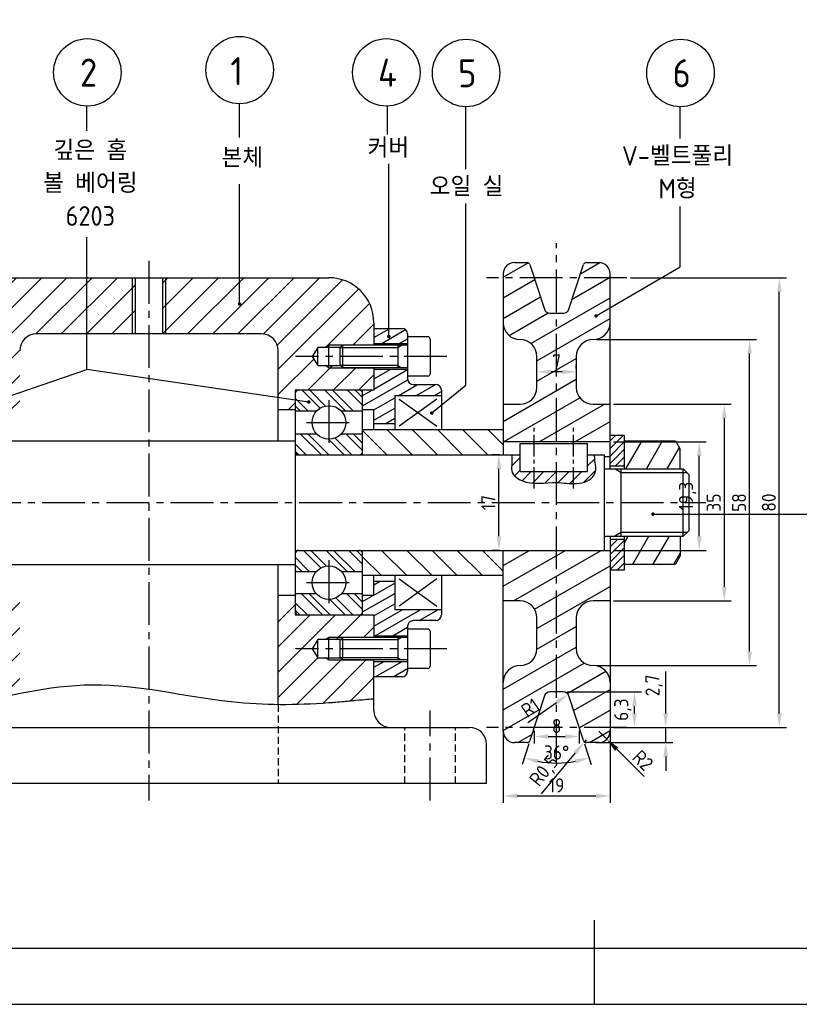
# Model space of a CAD drawing. Header units: millimetres. Extents: x 0 to 420, y 0 to 297.
# Tile 2 of 4: x 108 to 246, y 0 to 175. Entities that reach past the tile are written whole.
import ezdxf
from ezdxf.enums import TextEntityAlignment as Align

# ---------------------------------------------------------------- set-up
doc = ezdxf.new("R2010")
doc.units = ezdxf.units.MM
doc.header["$LTSCALE"] = 0.4
doc.linetypes.add('CENTER2', pattern=[28.575, 19.05, -3.175, 3.175, -3.175])
doc.linetypes.add('HIDDEN2', pattern=[4.7625, 3.175, -1.5875])
for name, color, linetype in [('가는선', 1, 'Continuous'), ('문자', 2, 'Continuous'), ('숨은선', 2, 'HIDDEN2'), ('외형선', 3, 'Continuous'), ('윤곽선', 5, 'Continuous'), ('중심선', 1, 'CENTER2')]:
    doc.layers.add(name, color=color, linetype=linetype)
doc.styles.get("Standard").update_dxf_attribs({"font": 'isocp.shx', "bigfont": 'whgtxt.shx'})
doc.dimstyles.new('ISO-25', dxfattribs={"dimtxt": 2.5, "dimasz": 2.5, "dimexe": 1.25, "dimexo": 0.625, "dimtad": 1, "dimtxsty": 'Standard', "dimcen": 2.5, "dimadec": 0, "dimazin": 0, "dimtfac": 1, "dimtmove": 0, "dimatfit": 3, "dimfxl": 1, "dimarcsym": 0})

# ---------------------------------------------------------------- blocks, each defined once
blk = doc.blocks.new('*D3')
at = {"color": 0, "lineweight": -2, "transparency": 16777216}
for p, q in [((193.8, 48.64), (193.8, 35.83)), ((212.8, 48.64), (212.8, 35.83)), ((196.3, 37.08), (210.3, 37.08))]:
    blk.add_line(p, q, dxfattribs=at)
at = {"color": 0, "transparency": 16777216}
for points in [[(196.3, 37.5), (196.3, 36.66), (193.8, 37.08)], [(210.3, 37.5), (210.3, 36.66), (212.8, 37.08)]]:
    blk.add_solid(points, dxfattribs=at)
at = {"layer": 'Defpoints', "color": 0, "transparency": 16777216}
for p in [(193.8, 49.27), (212.8, 49.27), (212.8, 37.08)]:
    blk.add_point(p, dxfattribs=at)
at = {"color": 0, "transparency": 16777216, "insert": (203.3, 38.95), "char_height": 2.5, "attachment_point": 5}
blk.add_mtext('19', dxfattribs=at)
blk = doc.blocks.new('_DotSmall')
at = {"color": 0, "linetype": 'ByBlock', "const_width": 0.5}
blk.add_lwpolyline([(-0.0625, 0, 1), (0.0625, 0, 1)], format="xyb", close=True, dxfattribs=at)
blk = doc.blocks.new('*D4')
at = {"color": 0, "lineweight": -2, "transparency": 16777216}
for p, q in [((216.43, 129.27), (244.16, 129.27)), ((242.91, 51.77), (242.91, 126.77)), ((216.43, 49.27), (244.16, 49.27))]:
    blk.add_line(p, q, dxfattribs=at)
at = {"color": 0, "transparency": 16777216}
for points in [[(242.5, 126.77), (243.33, 126.77), (242.91, 129.27)], [(242.5, 51.77), (243.33, 51.77), (242.91, 49.27)]]:
    blk.add_solid(points, dxfattribs=at)
at = {"layer": 'Defpoints', "color": 0, "transparency": 16777216}
for p in [(215.8, 129.27), (242.91, 129.27), (215.8, 49.27)]:
    blk.add_point(p, dxfattribs=at)
at = {"color": 0, "transparency": 16777216, "insert": (241.04, 89.27), "char_height": 2.5, "attachment_point": 5, "rotation": 90}
blk.add_mtext('80', dxfattribs=at)
blk = doc.blocks.new('*D5')
at = {"color": 0, "lineweight": -2, "transparency": 16777216}
for p, q in [((198.35, 46.32), (197.15, 42.65)), ((208.26, 46.32), (209.45, 42.65))]:
    blk.add_line(p, q, dxfattribs=at)
blk.add_arc((203.3, 61.58), 18.65, 259.6853, 280.3147, dxfattribs=at)
at = {"color": 0, "transparency": 16777216}
for points in [[(199.86, 42.82), (200.07, 43.63), (197.54, 43.84)], [(206.54, 43.63), (206.75, 42.82), (209.07, 43.84)]]:
    blk.add_solid(points, dxfattribs=at)
at = {"layer": 'Defpoints', "color": 0, "transparency": 16777216}
for p in [(201.13, 54.88), (205.48, 54.88), (198.54, 46.91), (208.07, 46.91), (201.35, 43.03)]:
    blk.add_point(p, dxfattribs=at)
at = {"color": 0, "transparency": 16777216, "insert": (203.3, 44.8), "char_height": 2.5, "attachment_point": 5}
blk.add_mtext('36°', dxfattribs=at)
blk = doc.blocks.new('*D6')
at = {"color": 0, "lineweight": -2, "transparency": 16777216}
for p, q in [((222.7, 51.77), (222.7, 59.21)), ((216.43, 49.27), (223.95, 49.27)), ((222.7, 46.57), (222.7, 49.27)), ((210.3, 46.57), (223.95, 46.57)), ((222.7, 44.07), (222.7, 41.57))]:
    blk.add_line(p, q, dxfattribs=at)
at = {"color": 0, "transparency": 16777216}
for points in [[(222.28, 51.77), (223.12, 51.77), (222.7, 49.27)], [(222.28, 44.07), (223.12, 44.07), (222.7, 46.57)]]:
    blk.add_solid(points, dxfattribs=at)
at = {"layer": 'Defpoints', "color": 0, "transparency": 16777216}
for p in [(215.8, 49.27), (222.7, 49.27), (209.67, 46.57)]:
    blk.add_point(p, dxfattribs=at)
at = {"color": 0, "transparency": 16777216, "insert": (220.64, 56.74), "char_height": 2.5, "attachment_point": 5, "rotation": 90}
blk.add_mtext('2,7', dxfattribs=at)
blk = doc.blocks.new('*D7')
at = {"color": 0, "lineweight": -2, "transparency": 16777216}
for p, q in [((205.16, 55.57), (218.4, 55.57)), ((217.15, 51.77), (217.15, 53.07)), ((213.43, 49.27), (218.4, 49.27))]:
    blk.add_line(p, q, dxfattribs=at)
at = {"color": 0, "transparency": 16777216}
for points in [[(216.73, 53.07), (217.56, 53.07), (217.15, 55.57)], [(216.73, 51.77), (217.56, 51.77), (217.15, 49.27)]]:
    blk.add_solid(points, dxfattribs=at)
at = {"layer": 'Defpoints', "color": 0, "transparency": 16777216}
for p in [(204.53, 55.57), (217.15, 55.57), (212.8, 49.27)]:
    blk.add_point(p, dxfattribs=at)
at = {"color": 0, "transparency": 16777216, "insert": (215.08, 52.42), "char_height": 2.5, "attachment_point": 5, "rotation": 90}
blk.add_mtext('6,3', dxfattribs=at)
blk = doc.blocks.new('*D8')
at = {"color": 0, "lineweight": -2, "transparency": 16777216}
for p, q in [((199.3, 48.64), (199.3, 46.39)), ((201.8, 47.64), (204.8, 47.64)), ((207.3, 48.64), (207.3, 46.39))]:
    blk.add_line(p, q, dxfattribs=at)
at = {"color": 0, "transparency": 16777216}
for points in [[(201.8, 48.06), (201.8, 47.23), (199.3, 47.64)], [(204.8, 48.06), (204.8, 47.23), (207.3, 47.64)]]:
    blk.add_solid(points, dxfattribs=at)
at = {"layer": 'Defpoints', "color": 0, "transparency": 16777216}
for p in [(199.3, 49.27), (207.3, 49.27), (207.3, 47.64)]:
    blk.add_point(p, dxfattribs=at)
at = {"color": 0, "transparency": 16777216, "insert": (203.3, 49.52), "char_height": 2.5, "attachment_point": 5}
blk.add_mtext('8', dxfattribs=at)
blk = doc.blocks.new('*D9')
at = {"color": 0, "lineweight": -2, "transparency": 16777216}
for p, q in [((210.8, 48.57), (212.22, 47.15)), ((218.86, 40.51), (213.99, 45.39))]:
    blk.add_line(p, q, dxfattribs=at)
at = {"color": 0, "transparency": 16777216}
blk.add_solid([(214.28, 45.68), (213.69, 45.09), (212.22, 47.15)], dxfattribs=at)
at = {"layer": 'Defpoints', "color": 0, "transparency": 16777216}
for p in [(210.8, 48.57), (212.22, 47.15)]:
    blk.add_point(p, dxfattribs=at)
at = {"color": 0, "transparency": 16777216, "insert": (218.64, 43.39), "char_height": 2.5, "attachment_point": 5, "rotation": 315}
blk.add_mtext('R2', dxfattribs=at)
blk = doc.blocks.new('*D10')
at = {"color": 0, "lineweight": -2, "transparency": 16777216}
blk.add_line((198.16, 50.16), (203.3, 53.71), dxfattribs=at)
at = {"color": 0, "transparency": 16777216}
blk.add_solid([(203.06, 54.06), (203.53, 53.37), (205.35, 55.14)], dxfattribs=at)
at = {"layer": 'Defpoints', "color": 0, "transparency": 16777216}
for p in [(204.53, 54.57), (205.35, 55.14)]:
    blk.add_point(p, dxfattribs=at)
at = {"color": 0, "transparency": 16777216, "insert": (198.63, 52.76), "char_height": 2.5, "attachment_point": 5, "rotation": 34.6978}
blk.add_mtext('R1', dxfattribs=at)
blk = doc.blocks.new('*D11')
at = {"color": 0, "lineweight": -2, "transparency": 16777216}
for p, q in [((208.54, 47.07), (208.23, 46.68)), ((200.63, 37.42), (206.64, 44.75))]:
    blk.add_line(p, q, dxfattribs=at)
at = {"color": 0, "transparency": 16777216}
blk.add_solid([(206.32, 45.01), (206.96, 44.48), (208.23, 46.68)], dxfattribs=at)
at = {"layer": 'Defpoints', "color": 0, "transparency": 16777216}
for p in [(208.23, 46.68), (208.54, 47.07)]:
    blk.add_point(p, dxfattribs=at)
at = {"color": 0, "transparency": 16777216, "insert": (201.25, 41.43), "char_height": 2.5, "attachment_point": 5, "rotation": 50.6127}
blk.add_mtext('R0,5', dxfattribs=at)
blk = doc.blocks.new('*D12')
at = {"color": 0, "lineweight": -2, "transparency": 16777216}
for p, q in [((210.43, 118.27), (238.87, 118.27)), ((237.62, 62.77), (237.62, 115.77)), ((210.43, 60.27), (238.87, 60.27))]:
    blk.add_line(p, q, dxfattribs=at)
at = {"color": 0, "transparency": 16777216}
for points in [[(237.21, 115.77), (238.04, 115.77), (237.62, 118.27)], [(237.21, 62.77), (238.04, 62.77), (237.62, 60.27)]]:
    blk.add_solid(points, dxfattribs=at)
at = {"layer": 'Defpoints', "color": 0, "transparency": 16777216}
for p in [(209.8, 118.27), (237.62, 118.27), (209.8, 60.27)]:
    blk.add_point(p, dxfattribs=at)
at = {"color": 0, "transparency": 16777216, "insert": (235.75, 89.27), "char_height": 2.5, "attachment_point": 5, "rotation": 90}
blk.add_mtext('58', dxfattribs=at)
blk = doc.blocks.new('*D13')
at = {"color": 0, "lineweight": -2, "transparency": 16777216}
for p, q in [((213.43, 106.77), (234.37, 106.77)), ((233.12, 104.27), (233.12, 74.27)), ((213.43, 71.77), (234.37, 71.77))]:
    blk.add_line(p, q, dxfattribs=at)
at = {"color": 0, "transparency": 16777216}
for points in [[(232.7, 104.27), (233.53, 104.27), (233.12, 106.77)], [(232.7, 74.27), (233.53, 74.27), (233.12, 71.77)]]:
    blk.add_solid(points, dxfattribs=at)
at = {"layer": 'Defpoints', "color": 0, "transparency": 16777216}
for p in [(212.8, 106.77), (212.8, 71.77), (233.12, 71.77)]:
    blk.add_point(p, dxfattribs=at)
at = {"color": 0, "transparency": 16777216, "insert": (231.24, 89.27), "char_height": 2.5, "attachment_point": 5, "rotation": 90}
blk.add_mtext('35', dxfattribs=at)
blk = doc.blocks.new('*D14')
at = {"color": 0, "lineweight": -2, "transparency": 16777216}
for p, q in [((199.8, 113.14), (199.8, 113.77)), ((204.3, 112.52), (202.3, 112.52)), ((206.8, 113.14), (206.8, 113.77))]:
    blk.add_line(p, q, dxfattribs=at)
at = {"color": 0, "transparency": 16777216}
for points in [[(202.3, 112.93), (202.3, 112.1), (199.8, 112.52)], [(204.3, 112.93), (204.3, 112.1), (206.8, 112.52)]]:
    blk.add_solid(points, dxfattribs=at)
at = {"layer": 'Defpoints', "color": 0, "transparency": 16777216}
for p in [(199.8, 112.52), (199.8, 112.52), (206.8, 112.52)]:
    blk.add_point(p, dxfattribs=at)
at = {"color": 0, "transparency": 16777216, "insert": (203.3, 114.39), "char_height": 2.5, "attachment_point": 5}
blk.add_mtext('7', dxfattribs=at)
blk = doc.blocks.new('*D15')
at = {"color": 0, "lineweight": -2, "transparency": 16777216}
for p, q in [((193.18, 97.77), (191.78, 97.77)), ((193.03, 83.27), (193.03, 95.27)), ((193.18, 80.77), (191.78, 80.77))]:
    blk.add_line(p, q, dxfattribs=at)
at = {"color": 0, "transparency": 16777216}
for points in [[(192.61, 95.27), (193.45, 95.27), (193.03, 97.77)], [(192.61, 83.27), (193.45, 83.27), (193.03, 80.77)]]:
    blk.add_solid(points, dxfattribs=at)
at = {"layer": 'Defpoints', "color": 0, "transparency": 16777216}
for p in [(193.03, 97.77), (193.8, 97.77), (193.8, 80.77)]:
    blk.add_point(p, dxfattribs=at)
at = {"color": 0, "transparency": 16777216, "insert": (191.16, 89.27), "char_height": 2.5, "attachment_point": 5, "rotation": 90}
blk.add_mtext('17', dxfattribs=at)
blk = doc.blocks.new('*D16')
at = {"color": 0, "lineweight": -2, "transparency": 16777216}
for p, q in [((213.43, 100.07), (229.91, 100.07)), ((228.66, 83.27), (228.66, 97.57)), ((213.43, 80.77), (229.91, 80.77))]:
    blk.add_line(p, q, dxfattribs=at)
at = {"color": 0, "transparency": 16777216}
for points in [[(228.24, 97.57), (229.07, 97.57), (228.66, 100.07)], [(228.24, 83.27), (229.07, 83.27), (228.66, 80.77)]]:
    blk.add_solid(points, dxfattribs=at)
at = {"layer": 'Defpoints', "color": 0, "transparency": 16777216}
for p in [(212.8, 100.07), (228.66, 100.07), (212.8, 80.77)]:
    blk.add_point(p, dxfattribs=at)
at = {"color": 0, "transparency": 16777216, "insert": (226.6, 90.42), "char_height": 2.5, "attachment_point": 5, "rotation": 90}
blk.add_mtext('19,3', dxfattribs=at)
blk = doc.blocks.new('*U2')
at = {"layer": '가는선'}
h = blk.add_hatch(dxfattribs=at)
h.set_pattern_fill('ANSI31', color=256, scale=25.4, angle=-15, style=0)
h.set_pattern_definition([(30, (-5.793, -15.1847), (-1.5875, 2.74963), [])])
edge = h.paths.add_edge_path()
edge.add_ellipse((204.53, 123.97), major_axis=(0, -1), ratio=1, start_angle=0, end_angle=72)
edge.add_line((205.48, 123.66), (208.07, 131.62))
edge.add_ellipse((208.54, 131.47), major_axis=(-0.476, 0.155), ratio=1, start_angle=288, end_angle=360, ccw=False)
edge.add_line((208.54, 131.97), (210.8, 131.97))
edge.add_ellipse((210.8, 129.97), major_axis=(0, 2), ratio=1, start_angle=270, end_angle=360, ccw=False)
edge.add_line((212.8, 129.97), (212.8, 121.27))
edge.add_ellipse((209.8, 121.27), major_axis=(3, 0), ratio=1, start_angle=270, end_angle=360, ccw=False)
edge.add_ellipse((209.8, 115.27), major_axis=(0, 3), ratio=1, start_angle=0, end_angle=90)
edge.add_line((206.8, 115.27), (206.8, 109.77))
edge.add_ellipse((209.8, 109.77), major_axis=(-3, 0), ratio=1, start_angle=0, end_angle=90)
edge.add_line((209.8, 106.77), (212.8, 106.77))
edge.add_line((212.8, 106.77), (212.8, 101.27))
edge.add_line((212.8, 101.27), (212.8, 100.07))
edge.add_line((212.8, 100.07), (193.8, 100.07))
edge.add_line((193.8, 100.07), (193.8, 102.27))
edge.add_line((193.8, 102.27), (193.8, 106.77))
edge.add_line((193.8, 106.77), (196.8, 106.77))
edge.add_ellipse((196.8, 109.77), major_axis=(0, -3), ratio=1, start_angle=0, end_angle=90)
edge.add_line((199.8, 109.77), (199.8, 115.27))
edge.add_ellipse((196.8, 115.27), major_axis=(3, 0), ratio=1, start_angle=0, end_angle=90)
edge.add_ellipse((196.8, 121.27), major_axis=(0, -3), ratio=1, start_angle=270, end_angle=360, ccw=False)
edge.add_line((193.8, 121.27), (193.8, 129.97))
edge.add_ellipse((195.8, 129.97), major_axis=(-2, 0), ratio=1, start_angle=270, end_angle=360, ccw=False)
edge.add_line((195.8, 131.97), (198.06, 131.97))
edge.add_ellipse((198.06, 131.47), major_axis=(0, 0.5), ratio=1, start_angle=288, end_angle=360, ccw=False)
edge.add_line((198.54, 131.62), (201.13, 123.66))
edge.add_ellipse((202.08, 123.97), major_axis=(-0.951, -0.309), ratio=1, start_angle=0, end_angle=72)
edge.add_line((202.08, 122.97), (204.53, 122.97))
edge = h.paths.add_edge_path()
edge.add_ellipse((204.53, 54.57), major_axis=(0.951, 0.309), ratio=1, start_angle=0, end_angle=72)
edge.add_line((204.53, 55.57), (202.08, 55.57))
edge.add_ellipse((202.08, 54.57), major_axis=(0, 1), ratio=1, start_angle=0, end_angle=72)
edge.add_line((201.13, 54.88), (198.54, 46.91))
edge.add_ellipse((198.06, 47.07), major_axis=(0.476, -0.155), ratio=1, start_angle=288, end_angle=360, ccw=False)
edge.add_line((198.06, 46.57), (195.8, 46.57))
edge.add_ellipse((195.8, 48.57), major_axis=(0, -2), ratio=1, start_angle=270, end_angle=360, ccw=False)
edge.add_line((193.8, 48.57), (193.8, 57.27))
edge.add_ellipse((196.8, 57.27), major_axis=(-3, 0), ratio=1, start_angle=270, end_angle=360, ccw=False)
edge.add_ellipse((196.8, 63.27), major_axis=(0, -3), ratio=1, start_angle=0, end_angle=90)
edge.add_line((199.8, 63.27), (199.8, 68.77))
edge.add_ellipse((196.8, 68.77), major_axis=(3, 0), ratio=1, start_angle=0, end_angle=90)
edge.add_line((196.8, 71.77), (193.8, 71.77))
edge.add_line((193.8, 71.77), (193.8, 76.27))
edge.add_line((193.8, 76.27), (193.8, 80.77))
edge.add_line((193.8, 80.77), (212.8, 80.77))
edge.add_line((212.8, 80.77), (212.8, 77.27))
edge.add_line((212.8, 77.27), (212.8, 71.77))
edge.add_line((212.8, 71.77), (209.8, 71.77))
edge.add_ellipse((209.8, 68.77), major_axis=(0, 3), ratio=1, start_angle=0, end_angle=90)
edge.add_line((206.8, 68.77), (206.8, 63.27))
edge.add_ellipse((209.8, 63.27), major_axis=(-3, 0), ratio=1, start_angle=0, end_angle=90)
edge.add_ellipse((209.8, 57.27), major_axis=(0, 3), ratio=1, start_angle=270, end_angle=360, ccw=False)
edge.add_line((212.8, 57.27), (212.8, 48.57))
edge.add_ellipse((210.8, 48.57), major_axis=(2, 0), ratio=1, start_angle=270, end_angle=360, ccw=False)
edge.add_line((210.8, 46.57), (208.54, 46.57))
edge.add_ellipse((208.54, 47.07), major_axis=(0, -0.5), ratio=1, start_angle=288, end_angle=360, ccw=False)
edge.add_line((208.07, 46.91), (205.48, 54.88))
h = blk.add_hatch(dxfattribs=at)
h.set_pattern_fill('ANSI31', color=256, scale=25.4, style=0)
h.set_pattern_definition([(45, (-5.793, -15.1847), (-2.245064, 2.245064), [])])
edge = h.paths.add_edge_path()
edge.add_line((96.37, 117.27), (90.8, 117.27))
edge.add_line((90.8, 117.27), (90.8, 117.52))
edge.add_line((90.8, 117.52), (90.8, 120.27))
edge.add_line((90.8, 120.27), (90.8, 121.27))
edge.add_ellipse((98.8, 121.27), major_axis=(-8, 0), ratio=1, start_angle=270, end_angle=360, ccw=False)
edge.add_line((98.8, 129.27), (128.35, 129.27))
edge.add_line((128.35, 129.27), (128.35, 119.27))
edge.add_line((128.35, 119.27), (110.8, 119.27))
edge.add_ellipse((110.8, 116.27), major_axis=(0, 3), ratio=1, start_angle=0, end_angle=90)
edge.add_line((107.8, 116.27), (107.8, 105.77))
edge.add_line((107.8, 105.77), (104.8, 105.77))
edge.add_line((104.8, 105.77), (104.8, 108.67))
edge.add_line((104.8, 108.67), (104.8, 109.27))
edge.add_line((104.8, 109.27), (104.2, 109.27))
edge.add_line((104.2, 109.27), (93.4, 109.27))
edge.add_line((93.4, 109.27), (92.8, 109.27))
edge.add_line((92.8, 109.27), (90.8, 109.27))
edge.add_line((90.8, 109.27), (90.8, 113.02))
edge.add_line((90.8, 113.02), (90.8, 113.27))
edge.add_line((90.8, 113.27), (96.37, 113.27))
edge.add_line((96.37, 113.27), (96.75, 113.65))
edge.add_line((96.75, 113.65), (100.8, 113.65))
edge.add_line((100.8, 113.65), (101.78, 115.27))
edge.add_line((101.78, 115.27), (100.8, 116.89))
edge.add_line((100.8, 116.89), (96.75, 116.89))
edge.add_line((96.75, 116.89), (96.37, 117.27))
edge = h.paths.add_edge_path()
edge.add_line((96.37, 65.27), (90.8, 65.27))
edge.add_line((90.8, 65.27), (90.8, 65.52))
edge.add_line((90.8, 65.52), (90.8, 69.27))
edge.add_line((90.8, 69.27), (92.8, 69.27))
edge.add_line((92.8, 69.27), (93.4, 69.27))
edge.add_line((93.4, 69.27), (104.2, 69.27))
edge.add_line((104.2, 69.27), (104.8, 69.27))
edge.add_line((104.8, 69.27), (104.8, 69.87))
edge.add_line((104.8, 69.87), (104.8, 72.77))
edge.add_line((104.8, 72.77), (107.8, 72.77))
edge.add_line((107.8, 72.77), (107.8, 55.26))
edge.add_spline(control_points=[(107.8, 55.26), (104.69, 54.66), (101.71, 54), (98.8, 53.58)], knot_values=[6.103661, 6.103661, 6.103661, 6.103661, 7.253187, 7.253187, 7.253187, 7.253187], degree=3, periodic=0)
edge.add_spline(control_points=[(98.8, 53.58), (98.75, 53.57), (98.71, 53.56), (98.52, 53.54), (98.38, 53.52), (97.99, 53.46), (97.75, 53.43), (96.84, 53.32), (96.19, 53.25), (95.24, 53.18), (94.92, 53.15), (94.62, 53.14), (93.9, 53.1), (93.26, 53.08), (92.12, 53.07), (91.65, 53.09), (90.98, 53.11), (90.8, 53.12), (90.8, 53.12)], knot_values=[4.620772, 4.620772, 4.620772, 4.620772, 4.635681, 4.635681, 4.678176, 4.678176, 4.751876, 4.751876, 4.955897, 4.955897, 5.064272, 5.064272, 5.064272, 5.31548, 5.31548, 5.592295, 5.592295, 5.882512, 5.882512, 5.882512, 5.882512], degree=3, periodic=0)
edge.add_line((90.8, 53.12), (90.8, 58.27))
edge.add_line((90.8, 58.27), (90.8, 61.02))
edge.add_line((90.8, 61.02), (90.8, 61.27))
edge.add_line((90.8, 61.27), (96.37, 61.27))
edge.add_line((96.37, 61.27), (96.75, 61.65))
edge.add_line((96.75, 61.65), (100.8, 61.65))
edge.add_line((100.8, 61.65), (101.78, 63.27))
edge.add_line((101.78, 63.27), (100.8, 64.89))
edge.add_line((100.8, 64.89), (96.75, 64.89))
edge.add_line((96.75, 64.89), (96.37, 65.27))
edge = h.paths.add_edge_path()
edge.add_line((165.23, 61.27), (170.8, 61.27))
edge.add_line((170.8, 61.27), (170.8, 61.02))
edge.add_line((170.8, 61.02), (170.8, 58.27))
edge.add_line((170.8, 58.27), (170.8, 54.34))
edge.add_spline(control_points=[(170.8, 54.34), (170.8, 54.34), (170.77, 54.34), (170.53, 54.31), (170.16, 54.28), (169.07, 54.17), (168.38, 54.11), (166.82, 53.96), (165.98, 53.88), (164.63, 53.76), (164.16, 53.72), (163.52, 53.67), (163.35, 53.66), (163.08, 53.64), (162.98, 53.63), (162.85, 53.62), (162.83, 53.62), (162.8, 53.62)], knot_values=[1.696332, 1.696332, 1.696332, 1.696332, 1.825777, 1.825777, 2.141356, 2.141356, 2.444931, 2.444931, 2.726097, 2.726097, 2.870209, 2.870209, 2.92035, 2.92035, 2.951828, 2.951828, 2.9585, 2.9585, 2.9585, 2.9585], degree=3, periodic=0)
edge.add_spline(control_points=[(162.8, 53.62), (159.68, 53.39), (156.75, 53.28), (153.8, 53.31)], knot_values=[0.050313, 0.050313, 0.050313, 0.050313, 0.995829, 0.995829, 0.995829, 0.995829], degree=3, periodic=0)
edge.add_line((153.8, 53.31), (153.8, 72.77))
edge.add_line((153.8, 72.77), (156.8, 72.77))
edge.add_line((156.8, 72.77), (156.8, 69.87))
edge.add_line((156.8, 69.87), (156.8, 69.27))
edge.add_line((156.8, 69.27), (157.4, 69.27))
edge.add_line((157.4, 69.27), (168.2, 69.27))
edge.add_line((168.2, 69.27), (168.8, 69.27))
edge.add_line((168.8, 69.27), (170.8, 69.27))
edge.add_line((170.8, 69.27), (170.8, 65.52))
edge.add_line((170.8, 65.52), (170.8, 65.27))
edge.add_line((170.8, 65.27), (165.23, 65.27))
edge.add_line((165.23, 65.27), (164.85, 64.89))
edge.add_line((164.85, 64.89), (160.8, 64.89))
edge.add_line((160.8, 64.89), (159.83, 63.27))
edge.add_line((159.83, 63.27), (160.8, 61.65))
edge.add_line((160.8, 61.65), (164.85, 61.65))
edge.add_line((164.85, 61.65), (165.23, 61.27))
edge = h.paths.add_edge_path()
edge.add_line((165.23, 113.27), (170.8, 113.27))
edge.add_line((170.8, 113.27), (170.8, 113.02))
edge.add_line((170.8, 113.02), (170.8, 109.27))
edge.add_line((170.8, 109.27), (168.8, 109.27))
edge.add_line((168.8, 109.27), (168.2, 109.27))
edge.add_line((168.2, 109.27), (157.4, 109.27))
edge.add_line((157.4, 109.27), (156.8, 109.27))
edge.add_line((156.8, 109.27), (156.8, 108.67))
edge.add_line((156.8, 108.67), (156.8, 105.77))
edge.add_line((156.8, 105.77), (153.8, 105.77))
edge.add_line((153.8, 105.77), (153.8, 116.27))
edge.add_ellipse((150.8, 116.27), major_axis=(3, 0), ratio=1, start_angle=0, end_angle=90)
edge.add_line((150.8, 119.27), (133.26, 119.27))
edge.add_line((133.26, 119.27), (133.26, 129.27))
edge.add_line((133.26, 129.27), (162.8, 129.27))
edge.add_ellipse((162.8, 121.27), major_axis=(0, 8), ratio=1, start_angle=270, end_angle=360, ccw=False)
edge.add_line((170.8, 121.27), (170.8, 120.27))
edge.add_line((170.8, 120.27), (170.8, 117.52))
edge.add_line((170.8, 117.52), (170.8, 117.27))
edge.add_line((170.8, 117.27), (165.23, 117.27))
edge.add_line((165.23, 117.27), (164.85, 116.89))
edge.add_line((164.85, 116.89), (160.8, 116.89))
edge.add_line((160.8, 116.89), (159.83, 115.27))
edge.add_line((159.83, 115.27), (160.8, 113.65))
edge.add_line((160.8, 113.65), (164.85, 113.65))
edge.add_line((164.85, 113.65), (165.23, 113.27))
h = blk.add_hatch(dxfattribs=at)
h.set_pattern_fill('ANSI31', color=256, scale=0.5, angle=-15, style=0)
h.set_pattern_definition([(30, (0, -7.4852), (-0.79375, 1.374815), [])])
edge = h.paths.add_edge_path()
edge.add_line((176.8, 117.52), (176.8, 118.77))
edge.add_line((176.8, 118.77), (176.8, 119.27))
edge.add_ellipse((175.8, 119.27), major_axis=(0, 1), ratio=1, start_angle=270, end_angle=360)
edge.add_line((175.8, 120.27), (170.8, 120.27))
edge.add_line((170.8, 120.27), (170.8, 117.52))
edge.add_line((170.8, 117.52), (176.8, 117.52))
edge = h.paths.add_edge_path()
edge.add_line((176.8, 59.77), (176.8, 61.02))
edge.add_line((176.8, 61.02), (170.8, 61.02))
edge.add_line((170.8, 61.02), (170.8, 58.27))
edge.add_line((170.8, 58.27), (175.8, 58.27))
edge.add_ellipse((175.8, 59.27), major_axis=(1, 0), ratio=1, start_angle=270, end_angle=360)
edge.add_line((176.8, 59.27), (176.8, 59.77))
edge = h.paths.add_edge_path()
edge.add_line((176.8, 111.77), (176.8, 113.02))
edge.add_line((176.8, 113.02), (170.8, 113.02))
edge.add_line((170.8, 113.02), (170.8, 109.27))
edge.add_line((170.8, 109.27), (168.8, 109.27))
edge.add_line((168.8, 109.27), (168.8, 108.67))
edge.add_line((168.8, 108.67), (168.8, 105.77))
edge.add_line((168.8, 105.77), (170.8, 105.77))
edge.add_line((170.8, 105.77), (170.8, 103.27))
edge.add_line((170.8, 103.27), (174.5, 103.27))
edge.add_line((174.5, 103.27), (174.5, 104.37))
edge.add_line((174.5, 104.37), (174.5, 107.97))
edge.add_line((174.5, 107.97), (174.5, 108.27))
edge.add_line((174.5, 108.27), (174.8, 108.27))
edge.add_line((174.8, 108.27), (182.2, 108.27))
edge.add_line((182.2, 108.27), (182.8, 108.27))
edge.add_line((182.8, 108.27), (182.8, 109.27))
edge.add_ellipse((181.8, 109.27), major_axis=(0, 1), ratio=1, start_angle=270, end_angle=360)
edge.add_line((181.8, 110.27), (177.8, 110.27))
edge.add_ellipse((177.8, 111.27), major_axis=(-1, 0), ratio=1, start_angle=0, end_angle=90, ccw=False)
edge.add_line((176.8, 111.27), (176.8, 111.77))
edge = h.paths.add_edge_path()
edge.add_line((176.8, 65.52), (176.8, 66.77))
edge.add_line((176.8, 66.77), (176.8, 67.27))
edge.add_ellipse((177.8, 67.27), major_axis=(0, 1), ratio=1, start_angle=0, end_angle=90, ccw=False)
edge.add_line((177.8, 68.27), (181.8, 68.27))
edge.add_ellipse((181.8, 69.27), major_axis=(1, 0), ratio=1, start_angle=270, end_angle=360)
edge.add_line((182.8, 69.27), (182.8, 70.27))
edge.add_line((182.8, 70.27), (182.2, 70.27))
edge.add_line((182.2, 70.27), (174.8, 70.27))
edge.add_line((174.8, 70.27), (174.5, 70.27))
edge.add_line((174.5, 70.27), (174.5, 70.57))
edge.add_line((174.5, 70.57), (174.5, 74.17))
edge.add_line((174.5, 74.17), (174.5, 75.27))
edge.add_line((174.5, 75.27), (170.8, 75.27))
edge.add_line((170.8, 75.27), (170.8, 72.77))
edge.add_line((170.8, 72.77), (168.8, 72.77))
edge.add_line((168.8, 72.77), (168.8, 69.87))
edge.add_line((168.8, 69.87), (168.8, 69.27))
edge.add_line((168.8, 69.27), (170.8, 69.27))
edge.add_line((170.8, 69.27), (170.8, 65.52))
edge.add_line((170.8, 65.52), (176.8, 65.52))
h = blk.add_hatch(dxfattribs=at)
h.set_pattern_fill('ANSI32', color=256, scale=0.3, angle=90)
h.set_pattern_definition([(135, (0, -7.4852), (-2.020558, -2.020558), []), (135, (8e-17, -6.138), (-2.020558, -2.020558), [])])
h.paths.add_polyline_path([(168.8, 105.52), (168.8, 108.67, 0.414214), (168.2, 109.27), (157.4, 109.27, 0.414214), (156.8, 108.67), (156.8, 105.52), (160.58, 105.52, -0.445148), (165.03, 105.52)])
h.paths.add_polyline_path([(165.03, 101.52, -0.445148), (160.58, 101.52), (156.8, 101.52), (156.8, 98.37, 0.414214), (157.4, 97.77), (168.2, 97.77, 0.414214), (168.8, 98.37), (168.8, 101.52)])
h.paths.add_polyline_path([(157.4, 80.77, 0.414214), (156.8, 80.17), (156.8, 77.02), (160.58, 77.02, -0.445148), (165.03, 77.02), (168.8, 77.02), (168.8, 80.17, 0.414214), (168.2, 80.77)])
h.paths.add_polyline_path([(165.03, 73.02, -0.445148), (160.58, 73.02), (156.8, 73.02), (156.8, 69.87, 0.414214), (157.4, 69.27), (168.2, 69.27, 0.414214), (168.8, 69.87), (168.8, 73.02)])
h = blk.add_hatch(dxfattribs=at)
h.set_pattern_fill('ANSI31', color=256, scale=25.4, angle=90.0002, style=0)
h.set_pattern_definition([(135.0002, (-5.793, -15.1847), (-2.245056, -2.245072), [])])
h.paths.add_polyline_path([(193.8, 80.77), (193.8, 76.27), (168.8, 76.27), (168.8, 77.02), (168.8, 80.17), (168.8, 80.77)])
h.paths.add_polyline_path([(168.8, 101.52), (168.8, 102.27), (193.8, 102.27), (193.8, 100.07), (193.8, 97.77), (168.8, 97.77), (168.8, 98.37)])
h = blk.add_hatch(dxfattribs=at)
h.set_pattern_fill('ANSI31', color=256, scale=0.3, style=0)
h.set_pattern_definition([(45, (0, -7.4852), (-0.6735192, 0.6735192), [])])
h.paths.add_polyline_path([(215.3, 77.27), (212.8, 77.27), (212.8, 80.77), (212.8, 82.77), (215.3, 82.77), (215.3, 78.3)])
h.paths.add_polyline_path([(212.8, 101.27), (215.3, 101.27), (215.3, 100.24), (215.3, 95.77), (212.8, 95.77), (212.8, 100.07)])
h = blk.add_hatch(dxfattribs=at)
h.set_pattern_fill('ANSI31', color=256, scale=25.4, angle=15, style=0)
h.set_pattern_definition([(60, (-5.793, -15.1847), (-2.74963, 1.5875), [])])
h.paths.add_polyline_path([(215.3, 83.27), (225.3, 83.27), (225.3, 83.27), (225.3, 79.77), (224.46, 78.3), (215.3, 78.3), (215.3, 82.77), (215.3, 83.27)])
h.paths.add_polyline_path([(225.3, 95.27), (215.3, 95.27), (215.3, 95.27), (215.3, 95.77), (215.3, 100.24), (224.46, 100.24), (225.3, 98.77), (225.3, 95.27)])
h = blk.add_hatch(dxfattribs=at)
h.set_pattern_fill('ANSI31', color=256, scale=0.5)
h.set_pattern_definition([(45, (0, -7.4852), (-1.122532, 1.122532), [])])
edge = h.paths.add_edge_path()
edge.add_spline(control_points=[(195.31, 97.77), (195.35, 97.26), (195.41, 96.31), (195.05, 94.44), (198.31, 92.07), (202.49, 93.25), (206.68, 92.31), (210.01, 93.37), (210.35, 95.65), (210.07, 96.81), (210.06, 97.55), (210.06, 97.77)], knot_values=[0, 0, 0, 0, 1.539192, 2.870312, 5.367946, 11.533611, 15.094292, 18.605045, 19.993255, 21.550675, 22.204287, 22.204287, 22.204287, 22.204287], degree=3, periodic=0)
edge.add_line((210.06, 97.77), (208.8, 97.77))
edge.add_line((208.8, 97.77), (208.8, 94.77))
edge.add_line((208.8, 94.77), (196.8, 94.77))
edge.add_line((196.8, 94.77), (196.8, 97.77))
edge.add_line((196.8, 97.77), (195.31, 97.77))
for points in [[(119.74, 155.41), (119.74, 159.81)], [(146.92, 154.2), (146.92, 160.22)], [(173.24, 154.74), (173.24, 159.81)], [(187.15, 148.6), (187.15, 159.7)], [(225.28, 154.06), (225.28, 159.7)]]:
    blk.add_lwpolyline(points)
at = {"layer": 'Defpoints'}
blk.add_lwpolyline([(0, 0), (420, 0), (420, 297), (0, 297)], close=True, dxfattribs=at)
at = {"layer": '가는선'}
for p, q in [((127.8, 129.27), (127.8, 119.27)), ((133.8, 119.27), (133.8, 129.27)), ((162.8, 117.27), (162.15, 116.89)), ((170.8, 117.27), (162.8, 117.27)), ((164.85, 116.89), (175.05, 116.89)), ((175.05, 116.89), (175.71, 117.27)), ((162.8, 113.27), (162.15, 113.65)), ((162.8, 113.27), (170.8, 113.27)), ((175.05, 113.65), (164.85, 113.65)), ((175.05, 113.65), (175.71, 113.27)), ((214.8, 94.59), (213.63, 95.27)), ((226.48, 94.59), (214.8, 94.59)), ((214.8, 83.94), (213.63, 83.27)), ((226.48, 83.94), (214.8, 83.94)), ((162.8, 65.27), (162.15, 64.89)), ((170.8, 65.27), (162.8, 65.27)), ((164.85, 64.89), (175.05, 64.89)), ((175.05, 64.89), (175.71, 65.27)), ((162.8, 61.27), (162.15, 61.65)), ((175.05, 61.65), (164.85, 61.65)), ((175.05, 61.65), (175.71, 61.27)), ((162.8, 61.27), (170.8, 61.27))]:
    blk.add_line(p, q, dxfattribs=at)
for points, knots in [([(195.31, 97.77), (195.35, 97.26), (195.41, 96.31), (195.05, 94.44), (198.31, 92.07), (202.49, 93.25), (206.68, 92.31), (210.01, 93.37), (210.35, 95.65), (210.07, 96.81), (210.06, 97.55), (210.06, 97.77)], [0, 0, 0, 0, 1.539192, 2.870312, 5.367946, 11.533611, 15.094292, 18.605045, 19.993255, 21.550675, 22.204287, 22.204287, 22.204287, 22.204287]), ([(170.8, 54.34), (170.8, 54.34), (170.77, 54.34), (170.53, 54.31), (170.16, 54.28), (169.07, 54.17), (168.38, 54.11), (166.82, 53.96), (165.98, 53.88), (164.63, 53.76), (164.16, 53.72), (163.52, 53.67), (163.35, 53.66), (163.08, 53.64), (162.98, 53.63), (162.85, 53.62), (162.83, 53.62), (162.8, 53.62), (156.79, 53.18), (151.48, 53.16), (136.28, 54.79), (129.27, 56.86), (112.6, 56.75), (105.5, 54.56), (98.8, 53.58), (98.75, 53.57), (98.71, 53.56), (98.52, 53.54), (98.38, 53.52), (97.99, 53.46), (97.75, 53.43), (96.84, 53.32), (96.19, 53.25), (95.24, 53.18), (94.92, 53.15), (94.62, 53.14), (93.9, 53.1), (93.26, 53.08), (92.12, 53.07), (91.65, 53.09), (90.98, 53.11), (90.8, 53.12), (90.8, 53.12)], [0, 0, 0, 0, 0.129445, 0.129445, 0.445024, 0.445024, 0.7486, 0.7486, 1.029765, 1.029765, 1.173877, 1.173877, 1.224018, 1.224018, 1.255496, 1.255496, 1.262168, 1.262168, 1.262168, 3.083883, 3.083883, 5.815756, 5.815756, 8.465043, 8.465043, 8.465043, 8.479952, 8.479952, 8.522447, 8.522447, 8.596147, 8.596147, 8.800168, 8.800168, 8.908543, 8.908543, 8.908543, 9.159751, 9.159751, 9.436566, 9.436566, 9.726783, 9.726783, 9.726783, 9.726783])]:
    blk.add_open_spline(points, degree=3, knots=knots, dxfattribs=at)
at = {"layer": '숨은선'}
for p, q in [((153.8, 53.31), (153.8, 39.27)), ((176.3, 39.27), (176.3, 49.27)), ((185.3, 39.27), (185.3, 49.27))]:
    blk.add_line(p, q, dxfattribs=at)
at = {"layer": '외형선'}
for p, q in [((195.8, 131.97), (198.06, 131.97)), ((198.54, 131.62), (201.13, 123.66)), ((205.48, 123.66), (208.07, 131.62)), ((208.54, 131.97), (210.8, 131.97)), ((193.8, 129.97), (193.8, 97.77)), ((212.8, 95.27), (212.8, 129.97)), ((98.8, 129.27), (162.8, 129.27)), ((128.35, 129.27), (128.35, 119.27)), ((133.26, 119.27), (133.26, 129.27)), ((202.08, 122.97), (204.53, 122.97)), ((170.8, 121.27), (170.8, 117.27)), ((150.8, 119.27), (110.8, 119.27)), ((170.8, 120.27), (175.8, 120.27)), ((176.8, 119.27), (176.8, 111.27)), ((176.8, 117.52), (170.8, 117.52)), ((180.4, 118.77), (176.8, 118.77)), ((180.8, 118.37), (180.8, 112.17)), ((153.8, 100.27), (153.8, 116.27)), ((160.8, 116.89), (159.83, 115.27)), ((164.85, 116.89), (160.8, 116.89)), ((160.8, 113.65), (160.8, 116.89)), ((162.8, 113.27), (162.8, 117.27)), ((164.8, 116.84), (165.23, 117.27)), ((164.8, 113.7), (164.8, 116.84)), ((165.23, 117.27), (165.23, 113.27)), ((176.7, 117.27), (165.23, 117.27)), ((175.05, 117.27), (175.05, 113.27)), ((159.83, 115.27), (160.8, 113.65)), ((199.8, 109.77), (199.8, 115.27)), ((206.8, 115.27), (206.8, 109.77)), ((160.8, 113.65), (164.85, 113.65)), ((164.8, 113.7), (165.23, 113.27)), ((176.7, 113.27), (165.23, 113.27)), ((170.8, 113.27), (170.8, 109.27)), ((170.8, 113.02), (176.8, 113.02)), ((180.4, 111.77), (176.8, 111.77)), ((170.8, 109.27), (156.8, 109.27)), ((156.8, 109.27), (156.8, 69.27)), ((168.8, 97.77), (168.8, 109.27)), ((177.8, 110.27), (181.8, 110.27)), ((182.8, 109.27), (182.8, 102.27)), ((182.8, 108.27), (174.5, 108.27)), ((174.5, 108.27), (174.5, 102.27)), ((181.99, 107.68), (175.31, 102.85)), ((175.31, 107.68), (181.99, 102.85)), ((156.8, 105.77), (153.8, 105.77)), ((160.58, 105.52), (156.8, 105.52)), ((168.8, 105.52), (165.03, 105.52)), ((170.8, 105.77), (168.8, 105.77)), ((170.8, 102.27), (170.8, 105.77)), ((193.8, 106.77), (196.8, 106.77)), ((209.8, 106.77), (212.8, 106.77)), ((168.8, 102.27), (193.8, 102.27)), ((174.5, 103.27), (170.8, 103.27)), ((104.8, 100.27), (156.8, 100.27)), ((156.8, 101.52), (160.58, 101.52)), ((165.03, 101.52), (168.8, 101.52)), ((212.8, 100.07), (193.8, 100.07)), ((212.8, 101.27), (215.3, 101.27)), ((215.3, 101.27), (215.3, 95.27)), ((215.3, 100.24), (224.46, 100.24)), ((224.46, 100.24), (225.3, 98.77)), ((196.8, 99.77), (208.8, 99.77)), ((196.8, 94.77), (196.8, 99.77)), ((208.8, 94.77), (208.8, 99.77)), ((225.3, 95.27), (225.3, 98.77)), ((156.8, 97.77), (196.8, 97.77)), ((208.8, 97.77), (211.8, 97.77)), ((211.8, 80.77), (211.8, 97.77)), ((212.8, 97.39), (211.8, 97.39)), ((196.8, 94.77), (208.8, 94.77)), ((211.8, 95.27), (225.8, 95.27)), ((215.3, 95.77), (212.8, 95.77)), ((214.8, 83.27), (214.8, 95.27)), ((215.3, 95.27), (215.3, 95.27)), ((225.3, 95.27), (225.3, 95.27)), ((225.8, 83.27), (225.8, 95.27)), ((226.8, 94.27), (225.8, 95.27)), ((226.8, 94.27), (226.8, 84.27)), ((226.8, 84.27), (225.8, 83.27)), ((211.8, 83.27), (225.8, 83.27)), ((212.8, 83.27), (212.8, 48.57)), ((212.8, 82.77), (215.3, 82.77)), ((215.3, 83.27), (215.3, 77.27)), ((215.3, 83.27), (215.3, 83.27)), ((225.3, 83.27), (225.3, 83.27)), ((225.3, 83.27), (225.3, 79.77)), ((156.8, 80.77), (212.8, 80.77)), ((168.8, 69.27), (168.8, 80.77)), ((193.8, 48.57), (193.8, 80.77)), ((225.3, 79.77), (224.46, 78.3)), ((104.8, 78.27), (156.8, 78.27)), ((153.8, 53.31), (153.8, 78.27)), ((215.3, 77.27), (212.8, 77.27)), ((215.3, 78.3), (224.46, 78.3)), ((156.8, 77.02), (160.58, 77.02)), ((165.03, 77.02), (168.8, 77.02)), ((193.8, 76.27), (168.8, 76.27)), ((170.8, 72.77), (170.8, 76.27)), ((174.5, 76.27), (174.5, 70.27)), ((181.99, 75.68), (175.31, 70.85)), ((175.31, 75.68), (181.99, 70.85)), ((182.8, 76.27), (182.8, 69.27)), ((170.8, 75.27), (174.5, 75.27)), ((153.8, 72.77), (156.8, 72.77)), ((160.58, 73.02), (156.8, 73.02)), ((168.8, 73.02), (165.03, 73.02)), ((168.8, 72.77), (170.8, 72.77)), ((174.5, 70.27), (182.8, 70.27)), ((196.8, 71.77), (193.8, 71.77)), ((212.8, 71.77), (209.8, 71.77)), ((156.8, 69.27), (170.8, 69.27)), ((170.8, 69.27), (170.8, 65.27)), ((199.8, 63.27), (199.8, 68.77)), ((206.8, 68.77), (206.8, 63.27)), ((176.8, 67.27), (176.8, 59.27)), ((180.4, 66.77), (176.8, 66.77)), ((181.8, 68.27), (177.8, 68.27)), ((160.8, 64.89), (159.83, 63.27)), ((164.85, 64.89), (160.8, 64.89)), ((160.8, 61.65), (160.8, 64.89)), ((162.8, 61.27), (162.8, 65.27)), ((164.8, 64.84), (165.23, 65.27)), ((164.8, 61.7), (164.8, 64.84)), ((165.23, 65.27), (165.23, 61.27)), ((176.7, 65.27), (165.23, 65.27)), ((176.8, 65.52), (170.8, 65.52)), ((175.05, 65.27), (175.05, 61.27)), ((180.8, 66.37), (180.8, 60.17)), ((159.83, 63.27), (160.8, 61.65)), ((160.8, 61.65), (164.85, 61.65)), ((164.8, 61.7), (165.23, 61.27)), ((176.7, 61.27), (165.23, 61.27)), ((170.8, 52.27), (170.8, 61.27)), ((170.8, 61.02), (176.8, 61.02)), ((180.4, 59.77), (176.8, 59.77)), ((175.8, 58.27), (170.8, 58.27)), ((201.13, 54.88), (198.54, 46.91)), ((204.53, 55.57), (202.08, 55.57)), ((208.07, 46.91), (205.48, 54.88)), ((73.8, 49.27), (187.8, 49.27)), ((190.8, 39.27), (190.8, 46.27)), ((198.06, 46.57), (195.8, 46.57)), ((210.8, 46.57), (208.54, 46.57)), ((190.8, 39.27), (70.8, 39.27)), ((210, 15), (210, 0))]:
    blk.add_line(p, q, dxfattribs=at)
for centre, radius in [((119.83, 165.81), 6), ((146.92, 166.22), 6), ((173.01, 165.81), 6), ((187.2, 165.7), 6), ((225.33, 165.7), 6), ((162.8, 103.52), 2.99), ((162.8, 75.02), 2.99)]:
    blk.add_circle(centre, radius, dxfattribs=at)
for centre, radius, start, end in [((195.8, 129.97), 2, 90, 180), ((198.06, 131.47), 0.5, 18, 90), ((208.54, 131.47), 0.5, 90, 162), ((210.8, 129.97), 2, 0, 90), ((162.8, 121.27), 8, 0, 90), ((202.08, 123.97), 1, 198, 270), ((204.53, 123.97), 1, 270, 342), ((196.8, 121.27), 3, 180, 270), ((209.8, 121.27), 3, 270, 0), ((110.8, 116.27), 3, 90, 180), ((150.8, 116.27), 3, 0, 90), ((175.8, 119.27), 1, 0, 90), ((180.4, 118.37), 0.4, 0, 90), ((196.8, 115.27), 3, 0, 90), ((209.8, 115.27), 3, 90, 180), ((176.7, 117.37), 0.1, 270, 0), ((176.7, 113.17), 0.1, 0, 90), ((180.4, 112.17), 0.4, 270, 0), ((177.8, 111.27), 1, 180, 270), ((157.4, 108.67), 0.6, 90, 180), ((168.2, 108.67), 0.6, 0, 90), ((181.8, 109.27), 1, 0, 90), ((196.8, 109.77), 3, 270, 0), ((209.8, 109.77), 3, 180, 270), ((157.4, 98.37), 0.6, 180, 270), ((168.2, 98.37), 0.6, 270, 0), ((157.4, 80.17), 0.6, 90, 180), ((168.2, 80.17), 0.6, 0, 90), ((196.8, 68.77), 3, 0, 90), ((209.8, 68.77), 3, 90, 180), ((157.4, 69.87), 0.6, 180, 270), ((168.2, 69.87), 0.6, 270, 0), ((181.8, 69.27), 1, 270, 0), ((177.8, 67.27), 1, 90, 180), ((180.4, 66.37), 0.4, 0, 90), ((176.7, 65.37), 0.1, 270, 0), ((196.8, 63.27), 3, 270, 0), ((209.8, 63.27), 3, 180, 270), ((176.7, 61.17), 0.1, 0, 90), ((180.4, 60.17), 0.4, 270, 0), ((196.8, 57.27), 3, 90, 180), ((209.8, 57.27), 3, 0, 90), ((175.8, 59.27), 1, 270, 0), ((202.08, 54.57), 1, 90, 162), ((204.53, 54.57), 1, 18, 90), ((173.8, 52.27), 3, 180, 270), ((187.8, 46.27), 3, 0, 90), ((195.8, 48.57), 2, 180, 270), ((210.8, 48.57), 2, 270, 0), ((198.06, 47.07), 0.5, 270, 342), ((208.54, 47.07), 0.5, 198, 270)]:
    blk.add_arc(centre, radius, start, end, dxfattribs=at)
at = {"layer": '윤곽선'}
blk.add_lwpolyline([(10, 10), (410, 10), (410, 287), (10, 287)], close=True, dxfattribs=at)
at = {"layer": '중심선'}
for p, q in [((203.3, 43.12), (203.3, 135.41)), ((130.8, 132.27), (130.8, 36.27)), ((215.8, 129.27), (190.8, 129.27)), ((183.8, 115.27), (156.83, 115.27)), ((162.8, 107.51), (162.8, 99.53)), ((158.81, 103.52), (166.79, 103.52)), ((31.78, 89.27), (229.81, 89.27)), ((162.8, 79.01), (162.8, 71.03)), ((158.81, 75.02), (166.79, 75.02)), ((183.8, 63.27), (156.83, 63.27)), ((180.8, 36.27), (180.8, 52.27)), ((215.8, 49.27), (190.8, 49.27))]:
    blk.add_line(p, q, dxfattribs=at)
at = {"layer": '중심선', "ltscale": 0.5}
for p, q in [((199.3, 91.77), (199.3, 102.77)), ((206.3, 91.77), (206.3, 102.77))]:
    blk.add_line(p, q, dxfattribs=at)
at = {"layer": '문자'}
for s, p in [('2', (120.04, 165.76)), ('1', (146.4, 166.03)), ('4', (173.22, 165.76)), ('6', (225.54, 165.66)), ('5', (187.41, 165.66))]:
    blk.add_text(s, height=5, dxfattribs=at).set_placement(p, align=Align.MIDDLE_CENTER)
at = {"layer": '문자', "char_height": 3.5, "attachment_point": 5}
for s, insert, width in [('깊은 홈\\P볼 베어링\\P6203', (120.37, 146.1), 45.4245), ('커버', (173.37, 152.37), 45.8098), ('본체', (147.4, 150.62), 45.8098), ('V-벨트풀리\\PM형', (224.81, 148.04), 45.8098), ('오일 실', (187.28, 145.5), 45.8098)]:
    blk.add_mtext(s, dxfattribs=dict(at, insert=insert, width=width))
for points in [[(173.46, 118.82), (173.46, 149.54)], [(146.91, 124.59), (146.91, 145.94)], [(181.1, 105.21), (187.15, 110.14), (187.15, 142.48)], [(210.32, 122.47), (225.28, 131.21), (225.28, 141.94)], [(102.26, 106.92), (119.74, 112.97), (119.74, 136.52)], [(159.22, 107.16), (119.74, 112.97)], [(220.44, 87.21), (250.4, 87.21)]]:
    blk.add_leader(points, dimstyle='ISO-25', override={"dimgap": 0.625, "dimtad": 0, "dimldrblk": 'DotSmall'})

msp = doc.modelspace()

# ---------------------------------------------------------------- block references
msp.add_blockref('*U2', (0, 0))

# ---------------------------------------------------------------- dimensions: what is measured, and where the dimension line sits
for base, p1, p2, picture, middle in [((242.913, 129.268), (215.804, 49.268), (215.804, 129.268), '*D4', (241.038, 89.268)), ((237.623, 118.268), (209.804, 60.268), (209.804, 118.268), '*D12', (235.748, 89.268)), ((233.117, 71.768), (212.804, 106.768), (212.804, 71.768), '*D13', (231.242, 89.268)), ((228.657, 100.068), (212.804, 80.768), (212.804, 100.068), '*D16', (226.595, 90.418)), ((193.032, 97.768), (193.804, 80.768), (193.804, 97.768), '*D15', (191.157, 89.268)), ((222.7, 49.268), (209.674, 46.568), (215.804, 49.268), '*D6', (220.637, 56.737)), ((217.146, 55.568), (212.804, 49.268), (204.53, 55.568), '*D7', (215.084, 52.418))]:
    dim = msp.add_linear_dim(base=base, p1=p1, p2=p2, angle=90, dimstyle='ISO-25', override={"dimldrblk": 'DotSmall'})
    dim.commit()
    dim.dimension.update_dxf_attribs({"geometry": picture, "text_midpoint": middle})
for base, p1, p2, picture, middle in [((199.804, 112.518), (206.804, 112.518), (199.804, 112.518), '*D14', (203.304, 114.393)), ((207.304, 47.642), (199.304, 49.268), (207.304, 49.268), '*D8', (203.304, 49.517)), ((212.804, 37.08), (193.804, 49.268), (212.804, 49.268), '*D3', (203.304, 38.955))]:
    dim = msp.add_linear_dim(base=base, p1=p1, p2=p2, dimstyle='ISO-25', override={"dimldrblk": 'DotSmall'})
    dim.commit()
    dim.dimension.update_dxf_attribs({"geometry": picture, "text_midpoint": middle})
dim = msp.add_radius_dim(center=(204.53, 54.568), mpoint=(205.352, 55.137), dimstyle='ISO-25', override={"dimldrblk": 'DotSmall'})
dim.commit()
dim.dimension.update_dxf_attribs({"geometry": '*D10', "text_midpoint": (199.7, 51.223), "dimtype": 164})
dim = msp.add_angular_dim_2l(base=(201.354, 43.029), line1=((208.069, 46.913), (205.481, 54.877)), line2=((201.126, 54.877), (198.539, 46.913)), dimstyle='ISO-25', override={"dimldrblk": 'DotSmall'})
dim.commit()
dim.dimension.update_dxf_attribs({"geometry": '*D5', "text_midpoint": (203.304, 44.801)})
for center, mpoint, picture, middle in [((210.804, 48.568), (212.218, 47.153), '*D9', (217.309, 42.062)), ((208.544, 47.068), (208.227, 46.681), '*D11', (202.84, 40.12))]:
    dim = msp.add_radius_dim(center=center, mpoint=mpoint, dimstyle='ISO-25', override={"dimldrblk": 'DotSmall'})
    dim.commit()
    dim.dimension.update_dxf_attribs({"geometry": picture, "text_midpoint": middle})

doc.saveas('drawing.dxf')
